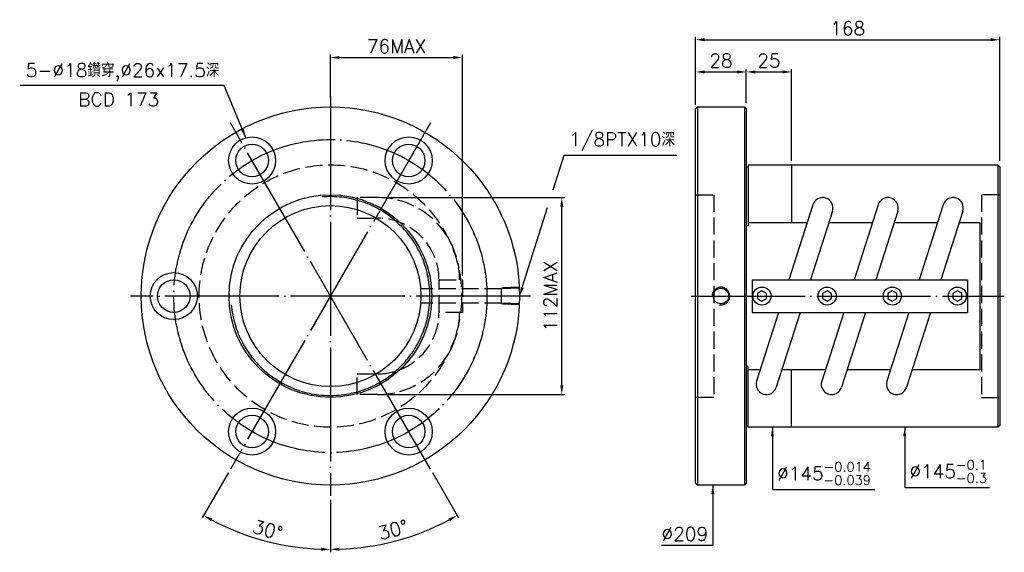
# Model space of a CAD drawing. Header units: millimetres. Extents: x 474 to 1018, y 116 to 410.
import ezdxf
from ezdxf.enums import TextEntityAlignment as Align

# ---------------------------------------------------------------- set-up
doc = ezdxf.new("R2010")
doc.units = ezdxf.units.MM
doc.header["$LTSCALE"] = 3.151899
for name, pattern in [('CENTER', [22, 20, -1, 0, -1]), ('DASHED', [4, 3, -1]), ('THIN', [200000, 200000, 0])]:
    doc.linetypes.add(name, pattern=pattern)
for name, color, linetype in [('NT', 7, 'Continuous'), ('NT-DIM', 2, 'Continuous'), ('SH-DIM', 2, 'Continuous')]:
    doc.layers.add(name, color=color, linetype=linetype)
doc.styles.get("Standard").update_dxf_attribs({"font": 'simplex.shx', "bigfont": 'chineset.shx'})
doc.dimstyles.new('ISO-25', dxfattribs={"dimscale": 2.5, "dimtxt": 3, "dimasz": 2, "dimexe": 0.646, "dimexo": 0.862, "dimgap": 1, "dimtad": 1, "dimdec": 3, "dimdsep": 46, "dimtxsty": 'Standard', "dimcen": 1.5, "dimclrd": 256, "dimclre": 256, "dimclrt": 256, "dimazin": 2, "dimtfac": 1, "dimtdec": 3, "dimtmove": 0, "dimatfit": 3, "dimfxl": 0, "dimtolj": 1, "dimlwd": -1, "dimlwe": -1, "dimarcsym": 0})

# ---------------------------------------------------------------- blocks, each defined once
blk = doc.blocks.new('*D66')
at = {"layer": 'Defpoints', "color": 0}
for p in [(1015.9, 399.12), (847.9, 360.95), (1015.9, 329.95)]:
    blk.add_point(p, dxfattribs=at)
at = {"layer": 'NT-DIM'}
for p, q in [((847.9, 363.11), (847.9, 400.73)), ((852.9, 399.12), (1010.9, 399.12)), ((1015.9, 332.11), (1015.9, 400.73))]:
    blk.add_line(p, q, dxfattribs=at)
for points in [[(852.9, 399.95), (852.9, 398.28), (847.9, 399.12)], [(1010.9, 399.95), (1010.9, 398.28), (1015.9, 399.12)]]:
    blk.add_solid(points, dxfattribs=at)
at = {"layer": 'NT-DIM', "insert": (931.9, 405.37), "char_height": 7.5, "attachment_point": 5}
blk.add_mtext('\\A1;168', dxfattribs=at)
blk = doc.blocks.new('*D67')
at = {"layer": 'Defpoints', "color": 0}
for p in [(900.9, 381.31), (875.9, 361.95), (900.9, 329.95)]:
    blk.add_point(p, dxfattribs=at)
at = {"layer": 'NT-DIM'}
for p, q in [((875.9, 364.11), (875.9, 382.92)), ((880.9, 381.31), (895.9, 381.31)), ((900.9, 332.11), (900.9, 382.92))]:
    blk.add_line(p, q, dxfattribs=at)
for points in [[(880.9, 382.14), (880.9, 380.47), (875.9, 381.31)], [(895.9, 382.14), (895.9, 380.47), (900.9, 381.31)]]:
    blk.add_solid(points, dxfattribs=at)
at = {"layer": 'NT-DIM', "insert": (888.4, 387.56), "char_height": 7.5, "attachment_point": 5}
blk.add_mtext('\\A1;25', dxfattribs=at)
blk = doc.blocks.new('*D68')
at = {"layer": 'Defpoints', "color": 0}
for p in [(875.9, 381.31), (847.9, 361.95), (875.9, 361.95)]:
    blk.add_point(p, dxfattribs=at)
at = {"layer": 'NT-DIM'}
for p, q in [((847.9, 364.11), (847.9, 382.92)), ((852.9, 381.31), (870.9, 381.31)), ((875.9, 364.11), (875.9, 382.92))]:
    blk.add_line(p, q, dxfattribs=at)
for points in [[(852.9, 382.14), (852.9, 380.47), (847.9, 381.31)], [(870.9, 382.14), (870.9, 380.47), (875.9, 381.31)]]:
    blk.add_solid(points, dxfattribs=at)
at = {"layer": 'NT-DIM', "insert": (861.9, 387.56), "char_height": 7.5, "attachment_point": 5}
blk.add_mtext('\\A1;28', dxfattribs=at)
blk = doc.blocks.new('*D69')
at = {"layer": 'Defpoints', "color": 0}
for p in [(719.11, 389.27), (646.11, 364.95), (719.11, 266.45)]:
    blk.add_point(p, dxfattribs=at)
at = {"layer": 'NT-DIM'}
for p, q in [((646.11, 367.11), (646.11, 390.88)), ((651.11, 389.27), (714.11, 389.27)), ((719.11, 268.61), (719.11, 390.88))]:
    blk.add_line(p, q, dxfattribs=at)
for points in [[(651.11, 390.1), (651.11, 388.43), (646.11, 389.27)], [(714.11, 390.1), (714.11, 388.43), (719.11, 389.27)]]:
    blk.add_solid(points, dxfattribs=at)
at = {"layer": 'NT-DIM', "insert": (682.61, 395.52), "char_height": 7.5, "attachment_point": 5}
blk.add_mtext('\\A1;76MAX', dxfattribs=at)
blk = doc.blocks.new('*D70')
at = {"layer": 'Defpoints', "color": 0}
for p in [(672.1, 311.86), (773.95, 311.86), (672.1, 203.04)]:
    blk.add_point(p, dxfattribs=at)
at = {"layer": 'NT-DIM'}
for p, q in [((674.26, 311.86), (775.56, 311.86)), ((773.95, 208.04), (773.95, 306.86)), ((674.26, 203.04), (775.56, 203.04))]:
    blk.add_line(p, q, dxfattribs=at)
for points in [[(773.11, 306.86), (774.78, 306.86), (773.95, 311.86)], [(773.11, 208.04), (774.78, 208.04), (773.95, 203.04)]]:
    blk.add_solid(points, dxfattribs=at)
at = {"layer": 'NT-DIM', "insert": (767.7, 257.45), "char_height": 7.5, "attachment_point": 5, "rotation": 90}
blk.add_mtext('\\A1;112MAX', dxfattribs=at)
blk = doc.blocks.new('*D73')
at = {"layer": 'Defpoints', "color": 0}
for p in [(646.11, 367.95), (701.36, 353.15), (590.86, 161.76), (646.11, 146.95), (598.23, 125.88)]:
    blk.add_point(p, dxfattribs=at)
at = {"layer": 'SH-DIM'}
for p, q in [((589.79, 159.89), (575.3, 134.8)), ((646.11, 144.8), (646.11, 115.82))]:
    blk.add_line(p, q, dxfattribs=at)
blk.add_arc((646.11, 257.45), 140.01, 242.0462, 267.9538, dxfattribs=at)
for points in [[(580.08, 133.05), (580.89, 134.5), (576.11, 136.2)], [(641.13, 118.36), (641.1, 116.7), (646.11, 117.44)]]:
    blk.add_solid(points, dxfattribs=at)
at = {"layer": 'SH-DIM', "insert": (611.49, 128.25), "char_height": 7.5, "attachment_point": 5, "rotation": 345}
blk.add_mtext('\\A1;30°', dxfattribs=at)
blk = doc.blocks.new('*D74')
at = {"layer": 'Defpoints', "color": 0}
for p in [(646.11, 257.45), (701.36, 161.76), (646.11, 146.95), (670.43, 119.57)]:
    blk.add_point(p, dxfattribs=at)
at = {"layer": 'SH-DIM'}
for p, q in [((702.44, 159.89), (716.93, 134.8)), ((646.11, 144.8), (646.11, 115.82))]:
    blk.add_line(p, q, dxfattribs=at)
blk.add_arc((646.11, 257.45), 140.01, 272.0462, 297.9538, dxfattribs=at)
for points in [[(711.34, 134.5), (712.15, 133.05), (716.12, 136.2)], [(651.13, 116.7), (651.1, 118.36), (646.11, 117.44)]]:
    blk.add_solid(points, dxfattribs=at)
at = {"layer": 'SH-DIM', "insert": (680.73, 128.25), "char_height": 7.5, "attachment_point": 5, "rotation": 15}
blk.add_mtext('\\A1;30°', dxfattribs=at)

msp = doc.modelspace()

# ---------------------------------------------------------------- linework, layer by layer
at = {"layer": 'NT', "color": 3, "linetype": 'CENTER'}
for p, q in [((646.1145, 367.9522), (646.1145, 146.9522)), ((701.3645, 353.148), (590.8645, 161.7564)), ((701.3645, 161.7564), (590.8645, 353.148)), ((756.6145, 257.4522), (535.6145, 257.4522)), ((845.3777, 257.4522), (1018.4207, 257.4522))]:
    msp.add_line(p, q, dxfattribs=at)
at = {"layer": 'NT', "color": 7, "linetype": 'Continuous'}
for p, q in [((847.8992, 360.9522), (848.8992, 361.9522)), ((847.8992, 153.9522), (847.8992, 360.9522)), ((848.8992, 361.9522), (874.8992, 361.9522)), ((848.8992, 361.9522), (848.8992, 152.9522)), ((874.8992, 361.9522), (875.8992, 360.9522)), ((874.8992, 361.9522), (874.8992, 152.9522)), ((875.8992, 360.9522), (875.8992, 153.9522)), ((875.8992, 328.9522), (876.8992, 328.9522)), ((876.8992, 329.9522), (876.8992, 296.3399)), ((876.8992, 329.9522), (1014.8992, 329.9522)), ((900.8992, 329.9522), (900.8992, 298.1493)), ((1014.8992, 329.9522), (1014.8992, 184.9522)), ((1014.8992, 329.9522), (1015.8992, 328.9522)), ((1015.8992, 328.9522), (1015.8992, 185.9522)), ((912.6721, 307.8967), (899.433, 266.4522)), ((948.6721, 307.8967), (935.433, 266.4522)), ((984.6721, 307.8967), (971.433, 266.4522)), ((923.5315, 304.4278), (911.4005, 266.4522)), ((959.5315, 304.4278), (947.4005, 266.4522)), ((995.5315, 304.4278), (983.4005, 266.4522)), ((876.8992, 296.3399), (875.8992, 296.3399)), ((879.0418, 266.4522), (998.0418, 266.4522)), ((879.0418, 266.4522), (879.0418, 248.4522)), ((998.0418, 266.4522), (998.0418, 248.4522)), ((879.0418, 248.4522), (998.0418, 248.4522)), ((893.683, 248.4522), (881.5521, 210.4767)), ((905.6505, 248.4522), (892.4115, 207.0078)), ((929.683, 248.4522), (917.5521, 210.4767)), ((941.6505, 248.4522), (928.4115, 207.0078)), ((965.683, 248.4522), (953.5521, 210.4767)), ((977.6505, 248.4522), (964.4115, 207.0078)), ((876.8992, 218.5646), (875.8992, 218.5646)), ((876.8992, 184.9522), (876.8992, 218.5646)), ((900.8992, 184.9522), (900.8992, 216.7552)), ((875.8992, 185.9522), (876.8992, 185.9522)), ((1014.8992, 184.9522), (876.8992, 184.9522)), ((1015.8992, 185.9522), (1014.8992, 184.9522)), ((848.8992, 152.9522), (847.8992, 153.9522)), ((874.8992, 152.9522), (848.8992, 152.9522)), ((875.8992, 153.9522), (874.8992, 152.9522))]:
    msp.add_line(p, q, dxfattribs=at)
at = {"layer": 'NT', "color": 1, "linetype": 'DASHED'}
for p, q in [((847.8992, 313.4522), (857.8992, 313.4522)), ((857.8992, 313.4522), (857.8992, 201.4522)), ((1015.8992, 313.4522), (1005.8992, 313.4522)), ((1005.8992, 313.4522), (1005.8992, 201.4522)), ((857.8992, 201.4522), (847.8992, 201.4522)), ((1005.8992, 201.4522), (1015.8992, 201.4522))]:
    msp.add_line(p, q, dxfattribs=at)
for points in [[(672.1049, 311.8618), (660.8857, 311.8618), (660.8857, 300.4618), (672.1049, 300.4618)], [(706.1145, 266.4522), (719.1145, 266.4522), (719.1145, 248.4522), (706.1145, 248.4522), (706.1145, 266.4522)], [(672.1049, 203.0427), (660.8857, 203.0427), (660.8857, 214.4427), (672.1049, 214.4427)]]:
    msp.add_lwpolyline(points, dxfattribs=at)
at = {"layer": 'NT', "color": 7, "linetype": 'Continuous'}
for points in [[(876.8992, 298.1493), (909.5583, 298.1493)], [(921.5259, 298.1493), (945.5583, 298.1493)], [(957.5259, 298.1493), (981.5583, 298.1493)], [(993.5259, 298.1493), (1004.8992, 298.1493), (1004.8992, 216.7552), (967.5252, 216.7552)], [(883.5577, 216.7552), (876.8992, 216.7552)], [(919.5577, 216.7552), (895.5252, 216.7552)], [(955.5577, 216.7552), (931.5252, 216.7552)]]:
    msp.add_lwpolyline(points, dxfattribs=at)
for points in [[(884.5418, 260.339), (882.0418, 258.8956), (882.0418, 256.0089), (884.5418, 254.5655), (887.0418, 256.0089), (887.0418, 258.8956)], [(920.5418, 260.339), (918.0418, 258.8956), (918.0418, 256.0089), (920.5418, 254.5655), (923.0418, 256.0089), (923.0418, 258.8956)], [(956.5418, 260.339), (954.0418, 258.8956), (954.0418, 256.0089), (956.5418, 254.5655), (959.0418, 256.0089), (959.0418, 258.8956)], [(992.5418, 260.339), (990.0418, 258.8956), (990.0418, 256.0089), (992.5418, 254.5655), (995.0418, 256.0089), (995.0418, 258.8956)]]:
    msp.add_lwpolyline(points, close=True, dxfattribs=at)
for centre, radius in [((646.1145, 257.4522), 104.5), ((602.8645, 332.3634), 13), ((689.3645, 332.3634), 13), ((602.8645, 332.3634), 9), ((689.3645, 332.3634), 9), ((646.1145, 257.4522), 56), ((646.1145, 257.4522), 50), ((559.6145, 257.4522), 13), ((559.6145, 257.4522), 9), ((861.8992, 257.4522), 4.2812), ((884.5418, 257.4522), 5), ((920.5418, 257.4522), 5), ((956.5418, 257.4522), 5), ((992.5418, 257.4522), 5), ((602.8645, 182.541), 13), ((602.8645, 182.541), 9), ((689.3645, 182.541), 13), ((689.3645, 182.541), 9)]:
    msp.add_circle(centre, radius, dxfattribs=at)
at = {"layer": 'NT', "color": 3, "linetype": 'CENTER'}
msp.add_circle((646.1145, 257.4522), 86.5, dxfattribs=at)
at = {"layer": 'NT', "color": 1, "linetype": 'DASHED'}
msp.add_circle((646.1145, 257.4522), 72.5, dxfattribs=at)
at = {"layer": 'NT', "color": 5, "linetype": 'THIN'}
for centre, radius, start, end in [((646.1145, 257.4522), 54.956, 185, 95), ((861.8992, 257.4522), 4.8616, 260.785844, 174.121002)]:
    msp.add_arc(centre, radius, start, end, dxfattribs=at)
at = {"layer": 'NT', "color": 1, "linetype": 'DASHED'}
for centre, radius, start, end in [((672.1049, 266.4522), 45.4096, 0, 90), ((672.1049, 266.4522), 34.0096, 0, 90), ((672.1049, 248.4522), 45.4096, 270, 0), ((672.1049, 248.4522), 34.0096, 270, 0)]:
    msp.add_arc(centre, radius, start, end, dxfattribs=at)
at = {"layer": 'NT', "color": 7, "linetype": 'Continuous'}
for centre, start, end in [((918.1018, 306.1622), 342.284356, 162.284356), ((954.1018, 306.1622), 342.284356, 162.284356), ((990.1018, 306.1622), 342.284356, 162.284356), ((886.9818, 208.7422), 162.284356, 342.284356), ((922.9818, 208.7422), 162.284356, 342.284356), ((958.9818, 208.7422), 162.284356, 342.284356)]:
    msp.add_arc(centre, 5.7, start, end, dxfattribs=at)
at = {"layer": 'SH-DIM', "color": 1, "linetype": 'DASHED'}
for p, q in [((740.6194, 261.4229), (696.1194, 261.4229)), ((750.6145, 262.3162), (740.6194, 262.0039)), ((740.6194, 252.9006), (740.6194, 262.0039)), ((750.6145, 261.7352), (740.6194, 261.4229)), ((740.6194, 253.4816), (696.1194, 253.4816)), ((750.6145, 253.1692), (740.6194, 253.4816)), ((750.6145, 252.5882), (740.6194, 252.9006))]:
    msp.add_line(p, q, dxfattribs=at)
at = {"layer": 'SH-DIM'}
for points in [[(769.2452, 316.1731), (775.304, 335.2694), (775.404, 335.2694), (837.5468, 335.2694)], [(752.1266, 262.2181), (766.1399, 306.3856)]]:
    msp.add_lwpolyline(points, dxfattribs=at)
msp.add_solid([(752.9209, 261.9661), (750.6145, 257.4522), (751.3323, 262.4701)], dxfattribs=at)

# ---------------------------------------------------------------- texts
at = {"layer": 'NT-DIM'}
msp.add_text('BCD 173', height=7.5, dxfattribs=at).set_placement((529.2033, 369.8429), align=Align.TOP_CENTER)
at = {"layer": 'NT-DIM', "char_height": 7.5}
for s, insert, attachment_point in [('5-%%C18鑽穿,%%C26x17.5深', (584.8236, 376.2367), 9), ('\\A1;%%C145{\\H0.7x;\\S-0.014^ -0.039;}', (892.8981, 153.1065), 7), ('\\A1;%%C145{\\H0.7x;\\S-0.1^ -0.3;}', (966.0127, 154.2265), 7), ('\\A1;\\A1;%%c209', (854.7841, 122.1607), 9)]:
    msp.add_mtext(s, dxfattribs=dict(at, insert=insert, attachment_point=attachment_point))
at = {"layer": 'SH-DIM', "insert": (777.904, 337.7694), "char_height": 7.5, "attachment_point": 7}
msp.add_mtext('\\A1;1/8PTX10深', dxfattribs=at)

# ---------------------------------------------------------------- dimensions: what is measured, and where the dimension line sits
at = {"layer": 'NT-DIM'}
dim = msp.add_linear_dim(base=(1015.8992, 399.1179), p1=(847.8992, 360.9522), p2=(1015.8992, 329.9522), dimstyle='ISO-25', dxfattribs=at)
dim.commit()
dim.dimension.update_dxf_attribs({"geometry": '*D66', "text_midpoint": (931.8992, 399.1179), "dimtype": 160})
dim = msp.add_linear_dim(base=(719.1145, 389.2679), p1=(646.1145, 364.9522), p2=(719.1145, 266.4522), text='76MAX', dimstyle='ISO-25', dxfattribs=at)
dim.commit()
dim.dimension.update_dxf_attribs({"geometry": '*D69', "text_midpoint": (682.6145, 389.2679), "dimtype": 160})
for base, p1, p2, picture, middle in [((875.8992, 381.3055), (847.8992, 361.9522), (875.8992, 361.9522), '*D68', (861.8992, 387.5555)), ((900.8992, 381.3055), (875.8992, 361.9522), (900.8992, 329.9522), '*D67', (888.3992, 387.5555))]:
    dim = msp.add_linear_dim(base=base, p1=p1, p2=p2, dimstyle='ISO-25', dxfattribs=at)
    dim.commit()
    dim.dimension.update_dxf_attribs({"geometry": picture, "text_midpoint": middle})
dim = msp.add_linear_dim(base=(773.9462, 311.8622), p1=(672.1045, 203.0422), p2=(672.1045, 311.8622), angle=90, text='112MAX', dimstyle='ISO-25', dxfattribs=at)
dim.commit()
dim.dimension.update_dxf_attribs({"geometry": '*D70', "text_midpoint": (773.9462, 257.4522), "dimtype": 160})
at = {"layer": 'SH-DIM'}
dim = msp.add_angular_dim_2l(base=(598.2271, 125.8828), line1=((646.1145, 367.9522), (646.1145, 146.9522)), line2=((701.3645, 353.148), (590.8645, 161.7564)), dimstyle='ISO-25', dxfattribs=at)
dim.commit()
dim.dimension.update_dxf_attribs({"geometry": '*D73', "text_midpoint": (611.494, 128.2469)})
dim = msp.add_angular_dim_3p(base=(670.4275, 119.5661), center=(646.1145, 257.4522), p1=(646.1145, 146.9522), p2=(701.3645, 161.7564), dimstyle='ISO-25', override={"dimtmove": 1}, dxfattribs=at)
dim.commit()
dim.dimension.update_dxf_attribs({"geometry": '*D74', "text_midpoint": (680.735, 128.2469)})

# ---------------------------------------------------------------- leaders
at = {"layer": 'NT-DIM', "annotation_type": 0, "has_hookline": 1}
for points, hookline_direction, text_width in [([(599.4451, 344.9057), (587.4236, 373.7367), (587.3236, 373.7367)], 1, 110.3571), ([(890.2981, 184.9522), (890.2981, 150.6065), (890.3981, 150.6065)], 0, 54.0357), ([(963.4127, 184.9522), (963.4127, 151.7265), (963.5127, 151.7265)], 0, 44.2857), ([(857.3841, 152.9522), (857.3841, 119.6607), (857.2841, 119.6607)], 1, 25.7143)]:
    msp.add_leader(points, dimstyle='ISO-25', dxfattribs=dict(at, hookline_direction=hookline_direction, text_width=text_width))

doc.saveas('drawing.dxf')
